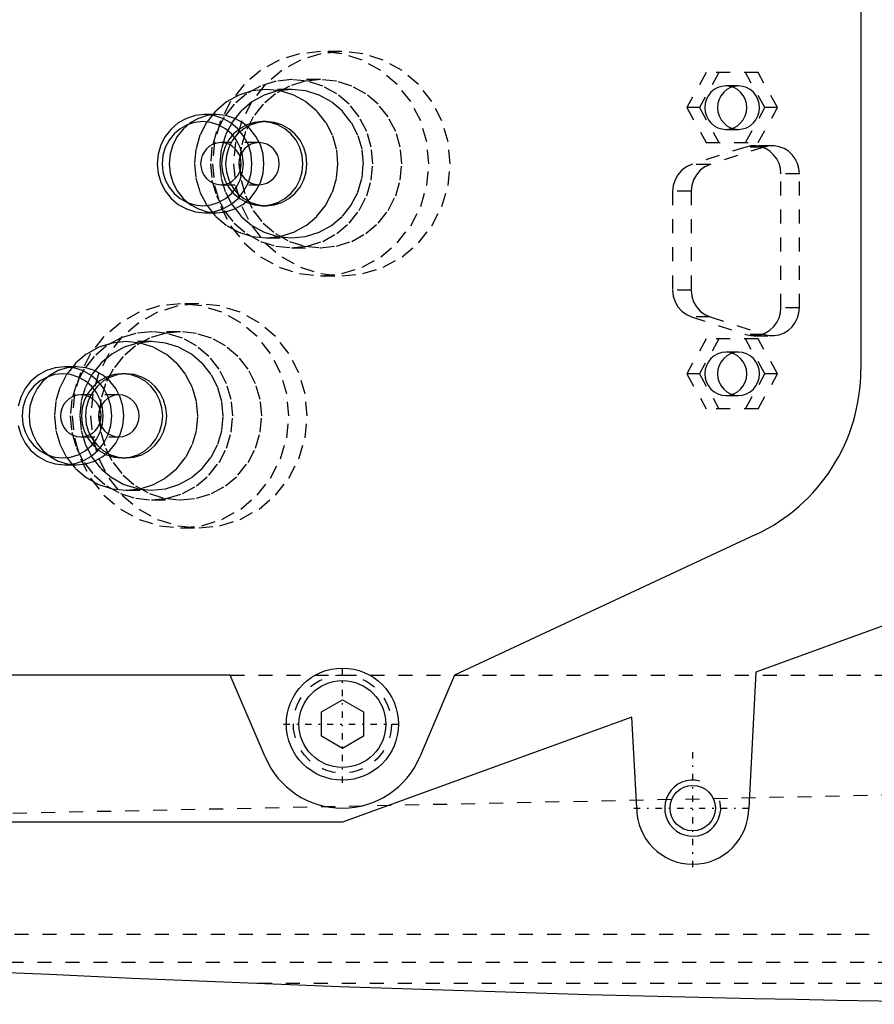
# Model space of a CAD drawing. Extents: x -702 to 139, y -105 to 105.
# Tile 6 of 13: x -548 to -487, y -62 to 8. Entities that reach past the tile are written whole.
import ezdxf

# ---------------------------------------------------------------- set-up
doc = ezdxf.new("R2010")
doc.units = 0
doc.linetypes.add('CENTER', pattern=[1.5, 0.45, -0.5, 0.05, -0.5])
doc.linetypes.add('DASHED', pattern=[2, 1, -1])
for name, color, linetype in [('AM_0', 7, 'CONTINUOUS'), ('AM_10', 7, 'CONTINUOUS'), ('AM_3', 7, 'DASHED'), ('AM_7', 7, 'CENTER')]:
    doc.layers.add(name, color=color, linetype=linetype)

msp = doc.modelspace()

# ---------------------------------------------------------------- linework, layer by layer
at = {"layer": 'AM_0', "color": 7, "linetype": 'CONTINUOUS'}
for p, q in [((-488, 16.695), (-488, -16.695)), ((-495.506, -28.477), (-517, -38.5)), ((-484.75, -34.381), (-495.5, -38.286)), ((-533, -38.5), (-626.703, -38.5)), ((-530.524, -44.341), (-533, -38.5)), ((-517, -38.5), (-519.476, -44.341)), ((-495.5, -38.286), (-496, -48)), ((-526.5, -41.134), (-525, -40.268)), ((-525, -40.268), (-523.5, -41.134)), ((-526.5, -42.866), (-526.5, -41.134)), ((-523.5, -41.134), (-523.5, -42.866)), ((-504.35, -41.5), (-525, -49)), ((-504, -48), (-504.35, -41.5)), ((-525, -43.732), (-526.5, -42.866)), ((-523.5, -42.866), (-525, -43.732)), ((-525, -49), (-624, -49))]:
    msp.add_line(p, q, dxfattribs=at)
for centre, radius in [((-525, -42), 4), ((-525, -42), 3.1), ((-500, -48), 1.621)]:
    msp.add_circle(centre, radius, dxfattribs=at)
for centre, radius, start, end in [((-501, -16.695), 13, 295, 0), ((-525, -42), 6, 202.96822, 337.03178), ((-500, -48), 4, 180, 0), ((-452.416, 1937.954), 2000, 264.182111, 269.610849)]:
    msp.add_arc(centre, radius, start, end, dxfattribs=at)
at = {"layer": 'AM_10', "color": 7, "linetype": 'CONTINUOUS'}
msp.add_arc((-500, -48), 2, 75, 15, dxfattribs=at)
at = {"layer": 'AM_3', "color": 6, "linetype": 'DASHED'}
for p, q in [((-525.04, 6), (-526.553, 6)), ((-499.032, 4.5), (-500.426, 2)), ((-498.126, 4.5), (-499.52, 2)), ((-495.338, 4.5), (-499.032, 4.5)), ((-494.849, 2), (-496.244, 4.5)), ((-493.943, 2), (-495.338, 4.5)), ((-526.553, 4), (-528.623, 4)), ((-496.732, 3.55), (-497.638, 3.55)), ((-528.623, 3.3), (-530.435, 3.3)), ((-533.981, 1.5), (-534.835, 1.5)), ((-500.426, 2), (-499.032, -0.5)), ((-499.52, 2), (-500.426, 2)), ((-499.52, 2), (-498.126, -0.5)), ((-496.244, -0.5), (-494.849, 2)), ((-495.338, -0.5), (-493.943, 2)), ((-493.943, 2), (-494.849, 2)), ((-530.435, 1), (-530.72, 1)), ((-497.638, 0.45), (-496.732, 0.45)), ((-530.953, -0.5), (-533.67, -0.5)), ((-499.032, -0.5), (-495.338, -0.5)), ((-496.213, -0.811), (-500.077, -2.061)), ((-494.893, -0.811), (-498.757, -2.061)), ((-494.893, -0.811), (-496.213, -0.811)), ((-494.317, -0.72), (-495.637, -0.72)), ((-498.757, -2.061), (-500.077, -2.061)), ((-492.385, -2.72), (-493.705, -2.72)), ((-493.705, -12.28), (-493.705, -2.72)), ((-492.385, -12.28), (-492.385, -2.72)), ((-533.67, -3.5), (-530.953, -3.5)), ((-501.433, -3.97), (-501.433, -11.03)), ((-500.113, -3.97), (-501.433, -3.97)), ((-500.113, -3.97), (-500.113, -11.03)), ((-534.835, -5.5), (-533.981, -5.5)), ((-530.72, -5), (-530.435, -5)), ((-530.435, -7.3), (-528.623, -7.3)), ((-528.623, -8), (-526.553, -8)), ((-526.553, -10), (-525.04, -10)), ((-500.113, -11.03), (-501.433, -11.03)), ((-535.245, -12), (-536.553, -12)), ((-492.385, -12.28), (-493.705, -12.28)), ((-500.077, -12.939), (-496.213, -14.189)), ((-498.757, -12.939), (-500.077, -12.939)), ((-498.757, -12.939), (-494.893, -14.189)), ((-536.553, -14), (-538.623, -14)), ((-538.623, -14.7), (-540.435, -14.7)), ((-499.032, -14.5), (-500.426, -17)), ((-498.126, -14.5), (-499.52, -17)), ((-495.338, -14.5), (-499.032, -14.5)), ((-494.849, -17), (-496.244, -14.5)), ((-494.893, -14.189), (-496.213, -14.189)), ((-495.637, -14.28), (-494.317, -14.28)), ((-493.943, -17), (-495.338, -14.5)), ((-496.732, -15.45), (-497.638, -15.45)), ((-543.981, -16.5), (-544.835, -16.5)), ((-540.435, -17), (-540.72, -17)), ((-500.426, -17), (-499.032, -19.5)), ((-499.52, -17), (-500.426, -17)), ((-499.52, -17), (-498.126, -19.5)), ((-496.244, -19.5), (-494.849, -17)), ((-495.338, -19.5), (-493.943, -17)), ((-493.943, -17), (-494.849, -17)), ((-540.953, -18.5), (-543.67, -18.5)), ((-497.638, -18.55), (-496.732, -18.55)), ((-495.338, -19.5), (-499.032, -19.5)), ((-543.67, -21.5), (-540.953, -21.5)), ((-540.72, -23), (-540.435, -23)), ((-544.835, -23.5), (-543.981, -23.5)), ((-540.435, -25.3), (-538.623, -25.3)), ((-538.623, -26), (-536.553, -26)), ((-536.553, -28), (-535.245, -28)), ((-533, -38.5), (-462.553, -38.5)), ((-598.5, -49.393), (-483.81, -47)), ((-594.399, -57), (-342.934, -57)), ((-562.758, -59), (-352.303, -59)), ((-531.043, -60.5), (-385.14, -60.5))]:
    msp.add_line(p, q, dxfattribs=at)
for points in [[(-526.553, 6), (-528.06, 5.846), (-529.51, 5.391), (-530.846, 4.652), (-532.017, 3.657), (-532.978, 2.445), (-533.692, 1.061), (-534.132, -0.439), (-534.28, -2), (-534.132, -3.561), (-533.692, -5.061), (-532.978, -6.445), (-532.017, -7.657), (-530.846, -8.652), (-529.51, -9.391), (-528.06, -9.846), (-526.553, -10), (-525.045, -9.846), (-523.596, -9.391), (-522.26, -8.652), (-521.089, -7.657), (-520.128, -6.445), (-519.414, -5.061), (-518.974, -3.561), (-518.826, -2), (-518.974, -0.439), (-519.414, 1.061), (-520.128, 2.445), (-521.089, 3.657), (-522.26, 4.652), (-523.596, 5.391), (-525.045, 5.846)], [(-525.04, -10), (-523.533, -9.846), (-522.083, -9.391), (-520.747, -8.652), (-519.576, -7.657), (-518.615, -6.445), (-517.901, -5.061), (-517.461, -3.561), (-517.313, -2), (-517.461, -0.439), (-517.901, 1.061), (-518.615, 2.445), (-519.576, 3.657), (-520.747, 4.652), (-522.083, 5.391), (-523.533, 5.846), (-525.04, 6), (-526.548, 5.846), (-527.997, 5.391), (-529.333, 4.652), (-530.504, 3.657), (-531.465, 2.445), (-532.179, 1.061), (-532.619, -0.439), (-532.768, -2), (-532.619, -3.561), (-532.179, -5.061), (-531.465, -6.445), (-530.504, -7.657), (-529.333, -8.652), (-527.997, -9.391), (-526.548, -9.846)], [(-528.623, 4), (-529.754, 3.885), (-530.841, 3.543), (-531.843, 2.989), (-532.722, 2.243), (-533.442, 1.333), (-533.978, 0.296), (-534.308, -0.829), (-534.419, -2), (-534.308, -3.171), (-533.978, -4.296), (-533.442, -5.333), (-532.722, -6.243), (-531.843, -6.989), (-530.841, -7.543), (-529.754, -7.885), (-528.623, -8), (-527.493, -7.885), (-526.406, -7.543), (-525.404, -6.989), (-524.525, -6.243), (-523.805, -5.333), (-523.269, -4.296), (-522.939, -3.171), (-522.828, -2), (-522.939, -0.829), (-523.269, 0.296), (-523.805, 1.333), (-524.525, 2.243), (-525.404, 2.989), (-526.406, 3.543), (-527.493, 3.885)], [(-526.553, 4), (-527.684, 3.885), (-528.771, 3.543), (-529.773, 2.989), (-530.651, 2.243), (-531.372, 1.333), (-531.907, 0.296), (-532.237, -0.829), (-532.348, -2), (-532.237, -3.171), (-531.907, -4.296), (-531.372, -5.333), (-530.651, -6.243), (-529.773, -6.989), (-528.771, -7.543), (-527.684, -7.885), (-526.553, -8), (-525.422, -7.885), (-524.335, -7.543), (-523.333, -6.989), (-522.455, -6.243), (-521.734, -5.333), (-521.199, -4.296), (-520.869, -3.171), (-520.757, -2), (-520.869, -0.829), (-521.199, 0.296), (-521.734, 1.333), (-522.455, 2.243), (-523.333, 2.989), (-524.335, 3.543), (-525.422, 3.885)], [(-497.638, 3.55), (-497.93, 3.52), (-498.211, 3.432), (-498.47, 3.289), (-498.696, 3.096), (-498.883, 2.861), (-499.021, 2.593), (-499.106, 2.302), (-499.135, 2), (-499.106, 1.698), (-499.021, 1.407), (-498.883, 1.139), (-498.696, 0.904), (-498.47, 0.711), (-498.211, 0.568), (-497.93, 0.48), (-497.638, 0.45), (-497.346, 0.48), (-497.065, 0.568), (-496.806, 0.711), (-496.579, 0.904), (-496.393, 1.139), (-496.255, 1.407), (-496.169, 1.698), (-496.141, 2), (-496.169, 2.302), (-496.255, 2.593), (-496.393, 2.861), (-496.579, 3.096), (-496.806, 3.289), (-497.065, 3.432), (-497.346, 3.52)], [(-496.732, 3.55), (-497.024, 3.52), (-497.305, 3.432), (-497.564, 3.289), (-497.791, 3.096), (-497.977, 2.861), (-498.115, 2.593), (-498.2, 2.302), (-498.229, 2), (-498.2, 1.698), (-498.115, 1.407), (-497.977, 1.139), (-497.791, 0.904), (-497.564, 0.711), (-497.305, 0.568), (-497.024, 0.48), (-496.732, 0.45), (-496.44, 0.48), (-496.159, 0.568), (-495.9, 0.711), (-495.673, 0.904), (-495.487, 1.139), (-495.349, 1.407), (-495.263, 1.698), (-495.235, 2), (-495.263, 2.302), (-495.349, 2.593), (-495.487, 2.861), (-495.673, 3.096), (-495.9, 3.289), (-496.159, 3.432), (-496.44, 3.52)], [(-530.435, 3.3), (-531.434, 3.198), (-532.394, 2.897), (-533.279, 2.407), (-534.055, 1.748), (-534.692, 0.945), (-535.165, 0.028), (-535.456, -0.966), (-535.555, -2), (-535.456, -3.034), (-535.165, -4.028), (-534.692, -4.945), (-534.055, -5.748), (-533.279, -6.407), (-532.394, -6.897), (-531.434, -7.198), (-530.435, -7.3), (-529.436, -7.198), (-528.476, -6.897), (-527.591, -6.407), (-526.815, -5.748), (-526.179, -4.945), (-525.705, -4.028), (-525.414, -3.034), (-525.316, -2), (-525.414, -0.966), (-525.705, 0.028), (-526.179, 0.945), (-526.815, 1.748), (-527.591, 2.407), (-528.476, 2.897), (-529.436, 3.198)], [(-528.623, 3.3), (-529.622, 3.198), (-530.583, 2.897), (-531.468, 2.407), (-532.243, 1.748), (-532.88, 0.945), (-533.353, 0.028), (-533.645, -0.966), (-533.743, -2), (-533.645, -3.034), (-533.353, -4.028), (-532.88, -4.945), (-532.243, -5.748), (-531.468, -6.407), (-530.583, -6.897), (-529.622, -7.198), (-528.623, -7.3), (-527.625, -7.198), (-526.664, -6.897), (-525.779, -6.407), (-525.003, -5.748), (-524.367, -4.945), (-523.894, -4.028), (-523.602, -3.034), (-523.504, -2), (-523.602, -0.966), (-523.894, 0.028), (-524.367, 0.945), (-525.003, 1.748), (-525.779, 2.407), (-526.664, 2.897), (-527.625, 3.198)], [(-534.835, 1.5), (-535.495, 1.433), (-536.129, 1.234), (-536.713, 0.91), (-537.226, 0.475), (-537.646, -0.056), (-537.959, -0.661), (-538.151, -1.317), (-538.216, -2), (-538.151, -2.683), (-537.959, -3.339), (-537.646, -3.944), (-537.226, -4.475), (-536.713, -4.91), (-536.129, -5.234), (-535.495, -5.433), (-534.835, -5.5), (-534.176, -5.433), (-533.541, -5.234), (-532.957, -4.91), (-532.445, -4.475), (-532.024, -3.944), (-531.712, -3.339), (-531.519, -2.683), (-531.454, -2), (-531.519, -1.317), (-531.712, -0.661), (-532.024, -0.056), (-532.445, 0.475), (-532.957, 0.91), (-533.541, 1.234), (-534.176, 1.433)], [(-533.981, 1.5), (-534.641, 1.433), (-535.275, 1.234), (-535.859, 0.91), (-536.372, 0.475), (-536.792, -0.056), (-537.104, -0.661), (-537.297, -1.317), (-537.362, -2), (-537.297, -2.683), (-537.104, -3.339), (-536.792, -3.944), (-536.372, -4.475), (-535.859, -4.91), (-535.275, -5.234), (-534.641, -5.433), (-533.981, -5.5), (-533.321, -5.433), (-532.687, -5.234), (-532.103, -4.91), (-531.59, -4.475), (-531.17, -3.944), (-530.858, -3.339), (-530.665, -2.683), (-530.6, -2), (-530.665, -1.317), (-530.858, -0.661), (-531.17, -0.056), (-531.59, 0.475), (-532.103, 0.91), (-532.687, 1.234), (-533.321, 1.433)], [(-534.965, -5), (-534.399, -4.942), (-533.856, -4.772), (-533.355, -4.494), (-532.915, -4.121), (-532.555, -3.667), (-532.287, -3.148), (-532.122, -2.585), (-532.067, -2), (-532.122, -1.415), (-532.287, -0.852), (-532.555, -0.333), (-532.915, 0.121), (-533.355, 0.494), (-533.856, 0.772), (-534.399, 0.942), (-534.965, 1), (-535.53, 0.942), (-536.073, 0.772), (-536.574, 0.494), (-537.014, 0.121), (-537.374, -0.333), (-537.642, -0.852), (-537.807, -1.415), (-537.862, -2), (-537.807, -2.585), (-537.642, -3.148), (-537.374, -3.667), (-537.014, -4.121), (-536.574, -4.494), (-536.073, -4.772), (-535.53, -4.942)], [(-530.72, 1), (-531.285, 0.942), (-531.829, 0.772), (-532.33, 0.494), (-532.769, 0.121), (-533.129, -0.333), (-533.397, -0.852), (-533.562, -1.415), (-533.618, -2), (-533.562, -2.585), (-533.397, -3.148), (-533.129, -3.667), (-532.769, -4.121), (-532.33, -4.494), (-531.829, -4.772), (-531.285, -4.942), (-530.72, -5), (-530.155, -4.942), (-529.611, -4.772), (-529.11, -4.494), (-528.671, -4.121), (-528.31, -3.667), (-528.043, -3.148), (-527.878, -2.585), (-527.822, -2), (-527.878, -1.415), (-528.043, -0.852), (-528.31, -0.333), (-528.671, 0.121), (-529.11, 0.494), (-529.611, 0.772), (-530.155, 0.942)], [(-530.435, 1), (-531.001, 0.942), (-531.544, 0.772), (-532.045, 0.494), (-532.484, 0.121), (-532.845, -0.333), (-533.112, -0.852), (-533.277, -1.415), (-533.333, -2), (-533.277, -2.585), (-533.112, -3.148), (-532.845, -3.667), (-532.484, -4.121), (-532.045, -4.494), (-531.544, -4.772), (-531.001, -4.942), (-530.435, -5), (-529.87, -4.942), (-529.326, -4.772), (-528.825, -4.494), (-528.386, -4.121), (-528.026, -3.667), (-527.758, -3.148), (-527.593, -2.585), (-527.537, -2), (-527.593, -1.415), (-527.758, -0.852), (-528.026, -0.333), (-528.386, 0.121), (-528.825, 0.494), (-529.326, 0.772), (-529.87, 0.942)], [(-533.67, -0.5), (-533.953, -0.529), (-534.225, -0.614), (-534.475, -0.753), (-534.695, -0.939), (-534.875, -1.167), (-535.009, -1.426), (-535.091, -1.707), (-535.119, -2), (-535.091, -2.293), (-535.009, -2.574), (-534.875, -2.833), (-534.695, -3.061), (-534.475, -3.247), (-534.225, -3.386), (-533.953, -3.471), (-533.67, -3.5), (-533.388, -3.471), (-533.116, -3.386), (-532.865, -3.247), (-532.646, -3.061), (-532.466, -2.833), (-532.332, -2.574), (-532.249, -2.293), (-532.222, -2), (-532.249, -1.707), (-532.332, -1.426), (-532.466, -1.167), (-532.646, -0.939), (-532.865, -0.753), (-533.116, -0.614), (-533.388, -0.529)], [(-530.953, -0.5), (-531.236, -0.529), (-531.507, -0.614), (-531.758, -0.753), (-531.977, -0.939), (-532.158, -1.167), (-532.291, -1.426), (-532.374, -1.707), (-532.402, -2), (-532.374, -2.293), (-532.291, -2.574), (-532.158, -2.833), (-531.977, -3.061), (-531.758, -3.247), (-531.507, -3.386), (-531.236, -3.471), (-530.953, -3.5), (-530.67, -3.471), (-530.398, -3.386), (-530.148, -3.247), (-529.928, -3.061), (-529.748, -2.833), (-529.614, -2.574), (-529.532, -2.293), (-529.504, -2), (-529.532, -1.707), (-529.614, -1.426), (-529.748, -1.167), (-529.928, -0.939), (-530.148, -0.753), (-530.398, -0.614), (-530.67, -0.529)], [(-536.553, -12), (-538.06, -12.154), (-539.51, -12.609), (-540.846, -13.348), (-542.017, -14.343), (-542.978, -15.555), (-543.692, -16.939), (-544.132, -18.439), (-544.28, -20), (-544.132, -21.561), (-543.692, -23.061), (-542.978, -24.445), (-542.017, -25.657), (-540.846, -26.652), (-539.51, -27.391), (-538.06, -27.846), (-536.553, -28), (-535.045, -27.846), (-533.596, -27.391), (-532.26, -26.652), (-531.089, -25.657), (-530.128, -24.445), (-529.414, -23.061), (-528.974, -21.561), (-528.826, -20), (-528.974, -18.439), (-529.414, -16.939), (-530.128, -15.555), (-531.089, -14.343), (-532.26, -13.348), (-533.596, -12.609), (-535.045, -12.154)], [(-535.245, -28), (-533.738, -27.846), (-532.288, -27.391), (-530.952, -26.652), (-529.781, -25.657), (-528.82, -24.445), (-528.106, -23.061), (-527.666, -21.561), (-527.518, -20), (-527.666, -18.439), (-528.106, -16.939), (-528.82, -15.555), (-529.781, -14.343), (-530.952, -13.348), (-532.288, -12.609), (-533.738, -12.154), (-535.245, -12), (-536.753, -12.154), (-538.202, -12.609), (-539.538, -13.348), (-540.709, -14.343), (-541.67, -15.555), (-542.384, -16.939), (-542.824, -18.439), (-542.973, -20), (-542.824, -21.561), (-542.384, -23.061), (-541.67, -24.445), (-540.709, -25.657), (-539.538, -26.652), (-538.202, -27.391), (-536.753, -27.846)], [(-538.623, -14), (-539.754, -14.115), (-540.841, -14.457), (-541.843, -15.011), (-542.722, -15.757), (-543.442, -16.667), (-543.978, -17.704), (-544.308, -18.829), (-544.419, -20), (-544.308, -21.171), (-543.978, -22.296), (-543.442, -23.333), (-542.722, -24.243), (-541.843, -24.989), (-540.841, -25.543), (-539.754, -25.885), (-538.623, -26), (-537.493, -25.885), (-536.406, -25.543), (-535.404, -24.989), (-534.525, -24.243), (-533.805, -23.333), (-533.269, -22.296), (-532.939, -21.171), (-532.828, -20), (-532.939, -18.829), (-533.269, -17.704), (-533.805, -16.667), (-534.525, -15.757), (-535.404, -15.011), (-536.406, -14.457), (-537.493, -14.115)], [(-536.553, -14), (-537.684, -14.115), (-538.771, -14.457), (-539.773, -15.011), (-540.651, -15.757), (-541.372, -16.667), (-541.907, -17.704), (-542.237, -18.829), (-542.348, -20), (-542.237, -21.171), (-541.907, -22.296), (-541.372, -23.333), (-540.651, -24.243), (-539.773, -24.989), (-538.771, -25.543), (-537.684, -25.885), (-536.553, -26), (-535.422, -25.885), (-534.335, -25.543), (-533.333, -24.989), (-532.455, -24.243), (-531.734, -23.333), (-531.199, -22.296), (-530.869, -21.171), (-530.757, -20), (-530.869, -18.829), (-531.199, -17.704), (-531.734, -16.667), (-532.455, -15.757), (-533.333, -15.011), (-534.335, -14.457), (-535.422, -14.115)], [(-540.435, -14.7), (-541.434, -14.802), (-542.394, -15.103), (-543.279, -15.593), (-544.055, -16.252), (-544.692, -17.055), (-545.165, -17.972), (-545.456, -18.966), (-545.555, -20), (-545.456, -21.034), (-545.165, -22.028), (-544.692, -22.945), (-544.055, -23.748), (-543.279, -24.407), (-542.394, -24.897), (-541.434, -25.198), (-540.435, -25.3), (-539.436, -25.198), (-538.476, -24.897), (-537.591, -24.407), (-536.815, -23.748), (-536.179, -22.945), (-535.705, -22.028), (-535.414, -21.034), (-535.316, -20), (-535.414, -18.966), (-535.705, -17.972), (-536.179, -17.055), (-536.815, -16.252), (-537.591, -15.593), (-538.476, -15.103), (-539.436, -14.802)], [(-538.623, -14.7), (-539.622, -14.802), (-540.583, -15.103), (-541.468, -15.593), (-542.243, -16.252), (-542.88, -17.055), (-543.353, -17.972), (-543.645, -18.966), (-543.743, -20), (-543.645, -21.034), (-543.353, -22.028), (-542.88, -22.945), (-542.243, -23.748), (-541.468, -24.407), (-540.583, -24.897), (-539.622, -25.198), (-538.623, -25.3), (-537.625, -25.198), (-536.664, -24.897), (-535.779, -24.407), (-535.003, -23.748), (-534.367, -22.945), (-533.894, -22.028), (-533.602, -21.034), (-533.504, -20), (-533.602, -18.966), (-533.894, -17.972), (-534.367, -17.055), (-535.003, -16.252), (-535.779, -15.593), (-536.664, -15.103), (-537.625, -14.802)], [(-497.638, -15.45), (-497.93, -15.48), (-498.211, -15.568), (-498.47, -15.711), (-498.696, -15.904), (-498.883, -16.139), (-499.021, -16.407), (-499.106, -16.698), (-499.135, -17), (-499.106, -17.302), (-499.021, -17.593), (-498.883, -17.861), (-498.696, -18.096), (-498.47, -18.289), (-498.211, -18.432), (-497.93, -18.52), (-497.638, -18.55), (-497.346, -18.52), (-497.065, -18.432), (-496.806, -18.289), (-496.579, -18.096), (-496.393, -17.861), (-496.255, -17.593), (-496.169, -17.302), (-496.141, -17), (-496.169, -16.698), (-496.255, -16.407), (-496.393, -16.139), (-496.579, -15.904), (-496.806, -15.711), (-497.065, -15.568), (-497.346, -15.48)], [(-496.732, -15.45), (-497.024, -15.48), (-497.305, -15.568), (-497.564, -15.711), (-497.791, -15.904), (-497.977, -16.139), (-498.115, -16.407), (-498.2, -16.698), (-498.229, -17), (-498.2, -17.302), (-498.115, -17.593), (-497.977, -17.861), (-497.791, -18.096), (-497.564, -18.289), (-497.305, -18.432), (-497.024, -18.52), (-496.732, -18.55), (-496.44, -18.52), (-496.159, -18.432), (-495.9, -18.289), (-495.673, -18.096), (-495.487, -17.861), (-495.349, -17.593), (-495.263, -17.302), (-495.235, -17), (-495.263, -16.698), (-495.349, -16.407), (-495.487, -16.139), (-495.673, -15.904), (-495.9, -15.711), (-496.159, -15.568), (-496.44, -15.48)], [(-543.981, -16.5), (-544.641, -16.567), (-545.275, -16.766), (-545.859, -17.09), (-546.372, -17.525), (-546.792, -18.056), (-547.104, -18.661), (-547.297, -19.317), (-547.362, -20), (-547.297, -20.683), (-547.104, -21.339), (-546.792, -21.944), (-546.372, -22.475), (-545.859, -22.91), (-545.275, -23.234), (-544.641, -23.433), (-543.981, -23.5), (-543.321, -23.433), (-542.687, -23.234), (-542.103, -22.91), (-541.59, -22.475), (-541.17, -21.944), (-540.858, -21.339), (-540.665, -20.683), (-540.6, -20), (-540.665, -19.317), (-540.858, -18.661), (-541.17, -18.056), (-541.59, -17.525), (-542.103, -17.09), (-542.687, -16.766), (-543.321, -16.567)], [(-544.965, -23), (-544.399, -22.942), (-543.856, -22.772), (-543.355, -22.494), (-542.915, -22.121), (-542.555, -21.667), (-542.287, -21.148), (-542.122, -20.585), (-542.067, -20), (-542.122, -19.415), (-542.287, -18.852), (-542.555, -18.333), (-542.915, -17.879), (-543.355, -17.506), (-543.856, -17.228), (-544.399, -17.058), (-544.965, -17), (-545.53, -17.058), (-546.073, -17.228), (-546.574, -17.506), (-547.014, -17.879), (-547.374, -18.333), (-547.642, -18.852), (-547.807, -19.415), (-547.862, -20), (-547.807, -20.585), (-547.642, -21.148), (-547.374, -21.667), (-547.014, -22.121), (-546.574, -22.494), (-546.073, -22.772), (-545.53, -22.942)], [(-540.72, -17), (-541.285, -17.058), (-541.829, -17.228), (-542.33, -17.506), (-542.769, -17.879), (-543.129, -18.333), (-543.397, -18.852), (-543.562, -19.415), (-543.618, -20), (-543.562, -20.585), (-543.397, -21.148), (-543.129, -21.667), (-542.769, -22.121), (-542.33, -22.494), (-541.829, -22.772), (-541.285, -22.942), (-540.72, -23), (-540.155, -22.942), (-539.611, -22.772), (-539.11, -22.494), (-538.671, -22.121), (-538.31, -21.667), (-538.043, -21.148), (-537.878, -20.585), (-537.822, -20), (-537.878, -19.415), (-538.043, -18.852), (-538.31, -18.333), (-538.671, -17.879), (-539.11, -17.506), (-539.611, -17.228), (-540.155, -17.058)], [(-540.435, -17), (-541.001, -17.058), (-541.544, -17.228), (-542.045, -17.506), (-542.484, -17.879), (-542.845, -18.333), (-543.112, -18.852), (-543.277, -19.415), (-543.333, -20), (-543.277, -20.585), (-543.112, -21.148), (-542.845, -21.667), (-542.484, -22.121), (-542.045, -22.494), (-541.544, -22.772), (-541.001, -22.942), (-540.435, -23), (-539.87, -22.942), (-539.326, -22.772), (-538.825, -22.494), (-538.386, -22.121), (-538.026, -21.667), (-537.758, -21.148), (-537.593, -20.585), (-537.537, -20), (-537.593, -19.415), (-537.758, -18.852), (-538.026, -18.333), (-538.386, -17.879), (-538.825, -17.506), (-539.326, -17.228), (-539.87, -17.058)], [(-543.67, -18.5), (-543.953, -18.529), (-544.225, -18.614), (-544.475, -18.753), (-544.695, -18.939), (-544.875, -19.167), (-545.009, -19.426), (-545.091, -19.707), (-545.119, -20), (-545.091, -20.293), (-545.009, -20.574), (-544.875, -20.833), (-544.695, -21.061), (-544.475, -21.247), (-544.225, -21.386), (-543.953, -21.471), (-543.67, -21.5), (-543.388, -21.471), (-543.116, -21.386), (-542.865, -21.247), (-542.646, -21.061), (-542.466, -20.833), (-542.332, -20.574), (-542.249, -20.293), (-542.222, -20), (-542.249, -19.707), (-542.332, -19.426), (-542.466, -19.167), (-542.646, -18.939), (-542.865, -18.753), (-543.116, -18.614), (-543.388, -18.529)], [(-540.953, -18.5), (-541.236, -18.529), (-541.507, -18.614), (-541.758, -18.753), (-541.977, -18.939), (-542.158, -19.167), (-542.291, -19.426), (-542.374, -19.707), (-542.402, -20), (-542.374, -20.293), (-542.291, -20.574), (-542.158, -20.833), (-541.977, -21.061), (-541.758, -21.247), (-541.507, -21.386), (-541.236, -21.471), (-540.953, -21.5), (-540.67, -21.471), (-540.398, -21.386), (-540.148, -21.247), (-539.928, -21.061), (-539.748, -20.833), (-539.614, -20.574), (-539.532, -20.293), (-539.504, -20), (-539.532, -19.707), (-539.614, -19.426), (-539.748, -19.167), (-539.928, -18.939), (-540.148, -18.753), (-540.398, -18.614), (-540.67, -18.529)]]:
    msp.add_lwpolyline(points, close=True, dxfattribs=at)
for points in [[(-493.705, -2.72), (-493.739, -2.348), (-493.839, -1.988), (-494.002, -1.654), (-494.223, -1.358), (-494.493, -1.109), (-494.803, -0.917), (-495.142, -0.787), (-495.498, -0.726), (-495.86, -0.734), (-496.213, -0.811)], [(-492.385, -2.72), (-492.419, -2.348), (-492.519, -1.988), (-492.682, -1.654), (-492.903, -1.358), (-493.173, -1.109), (-493.483, -0.917), (-493.822, -0.787), (-494.178, -0.726), (-494.54, -0.734), (-494.893, -0.811)], [(-500.077, -2.061), (-500.451, -2.229), (-500.783, -2.474), (-501.057, -2.786), (-501.263, -3.15), (-501.39, -3.551), (-501.433, -3.97)], [(-498.757, -2.061), (-499.131, -2.229), (-499.463, -2.474), (-499.737, -2.786), (-499.943, -3.15), (-500.07, -3.551), (-500.113, -3.97)], [(-501.433, -11.03), (-501.39, -11.449), (-501.263, -11.85), (-501.057, -12.214), (-500.783, -12.526), (-500.451, -12.771), (-500.077, -12.939)], [(-500.113, -11.03), (-500.07, -11.449), (-499.943, -11.85), (-499.737, -12.214), (-499.463, -12.526), (-499.131, -12.771), (-498.757, -12.939)], [(-496.213, -14.189), (-495.86, -14.266), (-495.498, -14.274), (-495.142, -14.213), (-494.803, -14.083), (-494.493, -13.891), (-494.223, -13.642), (-494.002, -13.346), (-493.839, -13.012), (-493.739, -12.652), (-493.705, -12.28)], [(-494.893, -14.189), (-494.54, -14.266), (-494.178, -14.274), (-493.822, -14.213), (-493.483, -14.083), (-493.173, -13.891), (-492.903, -13.642), (-492.682, -13.346), (-492.519, -13.012), (-492.419, -12.652), (-492.385, -12.28)], [(-548.151, -20.683), (-547.959, -21.339), (-547.646, -21.944), (-547.226, -22.475), (-546.713, -22.91), (-546.129, -23.234), (-545.495, -23.433), (-544.835, -23.5), (-544.176, -23.433), (-543.541, -23.234), (-542.957, -22.91), (-542.445, -22.475), (-542.024, -21.944), (-541.712, -21.339), (-541.519, -20.683), (-541.454, -20), (-541.519, -19.317), (-541.712, -18.661), (-542.024, -18.056), (-542.445, -17.525), (-542.957, -17.09), (-543.541, -16.766), (-544.176, -16.567), (-544.835, -16.5), (-545.495, -16.567), (-546.129, -16.766), (-546.713, -17.09), (-547.226, -17.525), (-547.646, -18.056), (-547.959, -18.661), (-548.151, -19.317)]]:
    msp.add_lwpolyline(points, dxfattribs=at)
msp.add_circle((-525, -42), 3.5, dxfattribs=at)
at = {"layer": 'AM_7', "color": 4, "linetype": 'CENTER'}
for p, q in [((-525, -46.2), (-525, -37.8)), ((-529.2, -42), (-520.8, -42)), ((-500, -52.2), (-500, -43.8)), ((-504.2, -48), (-495.8, -48))]:
    msp.add_line(p, q, dxfattribs=at)

doc.saveas('drawing.dxf')
